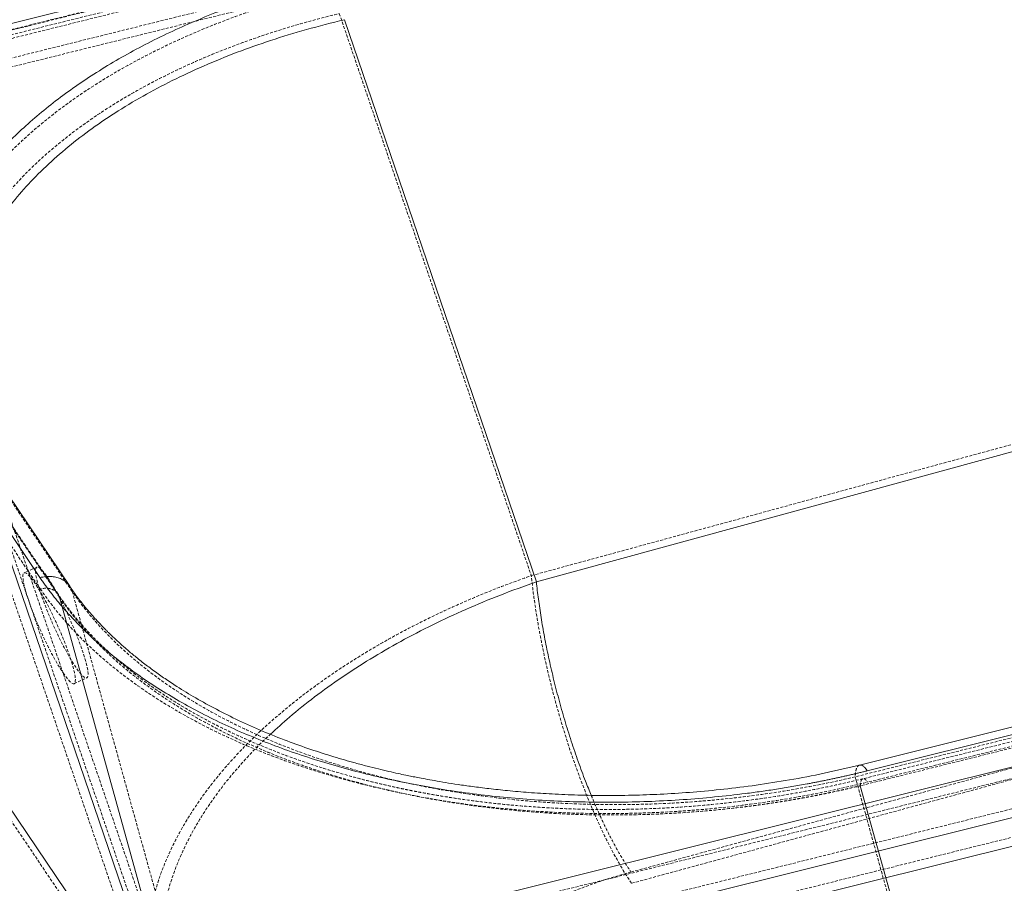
# Model space of a CAD drawing. Header units: millimetres. Extents: x -877 to 859, y -163 to 730.
# Tile 3 of 12: x -664 to -243, y 44 to 413. Entities that reach past the tile are written whole.
import ezdxf

# ---------------------------------------------------------------- set-up
doc = ezdxf.new("R2010")
doc.units = ezdxf.units.MM
doc.linetypes.add('SLD-Continue', pattern=[0])
doc.linetypes.add('SLD-Pointillée', pattern=[1.905, 1.27, -0.635])

msp = doc.modelspace()

# ---------------------------------------------------------------- linework, layer by layer
at = {"color": 7, "linetype": 'SLD-Continue', "lineweight": 15}
for p, q in [((-862.25, 363.32), (598.26, 726.92)), ((-525.24, 413.31), (-443.08, 172.85)), ((-862.25, 363.32), (-616.82, -0.28)), ((-616.82, -0.28), (843.69, 363.31)), ((849.5, 343.06), (-611.01, -20.54)), ((-610.7, -32.65), (849.81, 330.95)), ((624.99, 325.91), (-304.76, 94.45)), ((628.3, 323.46), (-301.45, 92)), ((-443.08, 172.85), (-234.84, 229.68)), ((-655.52, 174.67), (-687.61, 222.21)), ((-642.77, 170.95), (-674.87, 218.5)), ((-642.81, 170.92), (-643.12, 171.35))]:
    msp.add_line(p, q, dxfattribs=at)
at = {"color": 7, "linetype": 'SLD-Pointillée', "lineweight": 0}
for p, q in [((-867.43, 359.35), (593.08, 722.95)), ((596.4, 723.54), (-864.11, 359.94)), ((-862.12, 358.48), (598.39, 722.07)), ((-865.24, 356.09), (595.28, 719.69)), ((593.39, 710.84), (-867.12, 347.24)), ((595.59, 707.58), (-864.93, 343.98)), ((-527.4, 415.95), (-445.24, 175.49)), ((-862.12, 358.48), (-616.69, -5.13)), ((-616.69, -5.13), (843.82, 358.47)), ((847.3, 346.32), (-613.21, -17.28)), ((-612.9, -29.39), (847.61, 334.21)), ((623.12, 320.91), (-306.63, 89.45)), ((625.31, 317.09), (-304.44, 85.62)), ((626.44, 320.09), (-303.31, 88.62)), ((628.42, 318.62), (-301.33, 87.16)), ((-686.61, 241.75), (-599.5, -13.18)), ((-692.29, 239.81), (-605.18, -15.12)), ((-445.24, 175.49), (-237, 232.32)), ((-655.39, 169.83), (-687.48, 217.37)), ((-647.75, 167.59), (-679.84, 215.14)), ((-641.68, 168.67), (-673.77, 216.21)), ((-673.77, 216.21), (-587.18, -37.23)), ((-647.09, 166.22), (-679.18, 213.77)), ((-656.87, 179.12), (-662.28, 176.68)), ((-582.87, -43.61), (-641.68, 168.67)), ((-647.84, 167.53), (-648, 167.81)), ((-647.09, 166.22), (-647.67, 167.23)), ((-640.88, 129.29), (-635.47, 131.73)), ((-402.59, 48.69), (-211.71, 100.78)), ((-402.33, 43.88), (-211.45, 95.97)), ((-306.63, 89.45), (-250.84, -111.96))]:
    msp.add_line(p, q, dxfattribs=at)
at = {"color": 8, "linetype": 'SLD-Continue', "lineweight": 15}
for p, q in [((-679.18, 213.77), (-592.59, -39.67)), ((-588.28, -46.05), (-647.09, 166.22)), ((-304.44, 85.62), (-248.64, -115.78))]:
    msp.add_line(p, q, dxfattribs=at)
at = {"color": 7, "linetype": 'SLD-Pointillée', "lineweight": 0, "flags": 128}
for points in [[(-652.13, 174.53), (-650.99, 172.76), (-649.77, 170.76), (-648.51, 168.55), (-647.22, 166.16), (-645.92, 163.63), (-644.61, 160.99), (-643.33, 158.27), (-642.09, 155.51), (-640.9, 152.76), (-639.79, 150.04), (-638.75, 147.39), (-637.82, 144.85), (-637.01, 142.45), (-636.31, 140.23), (-635.75, 138.21), (-635.33, 136.43), (-635.06, 134.91), (-634.94, 133.66), (-634.97, 132.7), (-635.15, 132.06), (-635.48, 131.73), (-635.95, 131.72), (-636.57, 132.03), (-637.31, 132.65), (-638.17, 133.59), (-639.14, 134.82), (-640.21, 136.33), (-641.35, 138.1), (-642.56, 140.1), (-643.82, 142.31), (-645.11, 144.69), (-646.42, 147.22), (-647.72, 149.87), (-649, 152.58), (-650.25, 155.34), (-651.44, 158.1), (-652.55, 160.82), (-653.58, 163.47), (-654.51, 166.01), (-655.33, 168.4), (-656.02, 170.62), (-656.58, 172.64), (-657, 174.42), (-657.28, 175.95), (-657.4, 177.2), (-657.37, 178.15), (-657.19, 178.8), (-656.86, 179.13), (-656.38, 179.14), (-655.77, 178.83), (-655.03, 178.2), (-654.17, 177.27), (-653.2, 176.04), (-652.13, 174.53)], [(-645.62, 133.88), (-644.55, 132.38), (-643.58, 131.15), (-642.72, 130.21), (-641.98, 129.58), (-641.36, 129.27), (-640.89, 129.28), (-640.56, 129.61), (-640.38, 130.26), (-640.35, 131.21), (-640.47, 132.46), (-640.75, 133.99), (-641.16, 135.77), (-641.72, 137.79), (-642.42, 140.01), (-643.24, 142.4), (-644.17, 144.94), (-645.2, 147.59), (-646.31, 150.31), (-647.5, 153.07), (-648.74, 155.83), (-650.03, 158.54), (-651.33, 161.19), (-652.63, 163.72), (-653.93, 166.1), (-655.19, 168.31), (-656.4, 170.32), (-657.54, 172.08), (-658.61, 173.59), (-659.58, 174.82), (-660.44, 175.76), (-661.18, 176.38), (-661.8, 176.69), (-662.27, 176.68), (-662.6, 176.35), (-662.78, 175.71), (-662.81, 174.75), (-662.69, 173.5), (-662.41, 171.98), (-661.99, 170.2), (-661.43, 168.18), (-660.74, 165.96), (-659.92, 163.56), (-658.99, 161.02), (-657.96, 158.37), (-656.85, 155.65), (-655.66, 152.9), (-654.41, 150.14), (-653.13, 147.42), (-651.83, 144.78), (-650.52, 142.25), (-649.23, 139.86), (-647.97, 137.65), (-646.76, 135.65), (-645.62, 133.88)]]:
    msp.add_lwpolyline(points, dxfattribs=at)
at = {"color": 7, "linetype": 'SLD-Continue', "lineweight": 15}
for points, knots in [([(-687.61, 222.21), (-687.81, 222.51), (-688.21, 223.12), (-688.81, 224.03), (-689.4, 224.94), (-689.98, 225.85), (-690.54, 226.77), (-691.1, 227.69), (-691.65, 228.61), (-692.19, 229.53), (-692.72, 230.45), (-693.24, 231.38), (-693.75, 232.3), (-694.25, 233.23), (-694.74, 234.17), (-695.21, 235.1), (-695.68, 236.03), (-696.6, 237.91), (-697.91, 240.73), (-699.49, 244.52), (-700.91, 248.33), (-702.58, 253.44), (-704.27, 259.87), (-705.63, 267.64), (-706.34, 275.45), (-706.39, 283.28), (-705.78, 291.11), (-704.08, 301.52), (-700.32, 314.45), (-693.21, 329.68), (-683.59, 344.48), (-671.54, 358.71), (-657.16, 372.24), (-643.37, 382.82), (-631.34, 390.81), (-621.81, 396.56), (-611.83, 402.04), (-601.4, 407.25), (-590.55, 412.17), (-581.19, 416.02), (-573.52, 418.95), (-567.68, 421.06), (-561.75, 423.1), (-556.75, 424.73), (-552.7, 425.99), (-549.65, 426.91), (-546.58, 427.82), (-543.49, 428.7), (-540.39, 429.56), (-537.26, 430.41), (-534.12, 431.23), (-532.02, 431.76), (-530.96, 432.02)], [0, 0, 0, 0, 0.003906, 0.007811, 0.011714, 0.015616, 0.019517, 0.023417, 0.027315, 0.031214, 0.035111, 0.039008, 0.042905, 0.046801, 0.050698, 0.054594, 0.058491, 0.062389, 0.077967, 0.093528, 0.109081, 0.124637, 0.155714, 0.186771, 0.217807, 0.248831, 0.279844, 0.310855, 0.372862, 0.434912, 0.497041, 0.559284, 0.62167, 0.684224, 0.715579, 0.746984, 0.778436, 0.80994, 0.841493, 0.873097, 0.888922, 0.904751, 0.920592, 0.936455, 0.944392, 0.952329, 0.960266, 0.968205, 0.976146, 0.984092, 0.992043, 1, 1, 1, 1]), ([(-301.45, 92), (-301.98, 91.87), (-303.04, 91.61), (-304.62, 91.22), (-306.21, 90.84), (-307.81, 90.47), (-309.4, 90.1), (-311, 89.74), (-312.61, 89.38), (-314.21, 89.03), (-315.82, 88.68), (-317.43, 88.34), (-319.05, 88), (-320.67, 87.68), (-322.29, 87.35), (-323.91, 87.03), (-325.54, 86.72), (-328.79, 86.11), (-333.7, 85.23), (-340.27, 84.15), (-346.88, 83.17), (-355.72, 81.98), (-366.84, 80.74), (-380.25, 79.62), (-393.7, 78.88), (-407.15, 78.53), (-420.58, 78.57), (-438.38, 79.13), (-460.43, 80.78), (-486.31, 84.29), (-511.34, 89.29), (-535.3, 95.73), (-557.96, 103.55), (-575.59, 111.16), (-588.83, 117.85), (-598.32, 123.17), (-607.33, 128.76), (-615.85, 134.63), (-623.86, 140.75), (-630.09, 146.05), (-634.8, 150.4), (-638.2, 153.72), (-641.45, 157.09), (-643.98, 159.87), (-645.88, 162.05), (-647.19, 163.6), (-648.46, 165.15), (-649.71, 166.72), (-650.93, 168.29), (-652.12, 169.87), (-653.29, 171.46), (-654.42, 173.06), (-655.15, 174.13), (-655.52, 174.67)], [0, 0, 0, 0, 0.003979, 0.007957, 0.011933, 0.015907, 0.019881, 0.023853, 0.027824, 0.031795, 0.035765, 0.039734, 0.043703, 0.047671, 0.05164, 0.055608, 0.059576, 0.063545, 0.079407, 0.095248, 0.111077, 0.126903, 0.158506, 0.19006, 0.221563, 0.253017, 0.28442, 0.315776, 0.37833, 0.440717, 0.502959, 0.565088, 0.627138, 0.689145, 0.720155, 0.751169, 0.782192, 0.81323, 0.844284, 0.875364, 0.890918, 0.906471, 0.922033, 0.937611, 0.94454, 0.951467, 0.958394, 0.965322, 0.972251, 0.979182, 0.986117, 0.993056, 1, 1, 1, 1]), ([(-304.76, 94.45), (-309.81, 93.25), (-319.67, 90.9), (-334.49, 88.09), (-348.81, 85.83), (-362.59, 84.11), (-375.77, 82.86), (-388.31, 82.03), (-400.78, 81.54), (-413.06, 81.4), (-425.05, 81.58), (-436.05, 82.04), (-446.05, 82.69), (-455.07, 83.47), (-463.11, 84.34), (-470.19, 85.23), (-476.37, 86.1), (-481.77, 86.95), (-486.45, 87.74), (-490.45, 88.47), (-493.66, 89.08), (-496.42, 89.63), (-499.17, 90.19), (-502.45, 90.89), (-506.38, 91.77), (-510.82, 92.82), (-515.63, 94.03), (-522.04, 95.73), (-530.1, 98.06), (-539.85, 101.18), (-550.02, 104.82), (-560.36, 108.95), (-570.48, 113.47), (-580.01, 118.21), (-588.83, 123.08), (-596.08, 127.49), (-601.98, 131.39), (-606.72, 134.72), (-611.17, 138.05), (-615.23, 141.28), (-618.8, 144.3), (-621.48, 146.69), (-623.41, 148.48), (-624.74, 149.74), (-625.88, 150.84), (-626.87, 151.83), (-627.79, 152.76), (-628.81, 153.81), (-630.07, 155.12), (-631.64, 156.83), (-633.52, 158.93), (-635.66, 161.43), (-638.01, 164.36), (-640.56, 167.71), (-642.21, 170.11), (-643.08, 171.38)], [0, 0, 0, 0, 0.039264, 0.076773, 0.112531, 0.146545, 0.178822, 0.209369, 0.238193, 0.269654, 0.298793, 0.325621, 0.350148, 0.372383, 0.392335, 0.410011, 0.42545, 0.439078, 0.45102, 0.461278, 0.469857, 0.475921, 0.482741, 0.491335, 0.5017, 0.513767, 0.526736, 0.540376, 0.565851, 0.593368, 0.622921, 0.654506, 0.686675, 0.717927, 0.74827, 0.777708, 0.796834, 0.815561, 0.833891, 0.851771, 0.867929, 0.881825, 0.889077, 0.895515, 0.901139, 0.905949, 0.910435, 0.915078, 0.921591, 0.929975, 0.940232, 0.952361, 0.966364, 0.982243, 1, 1, 1, 1])]:
    msp.add_open_spline(points, degree=3, knots=knots, dxfattribs=at)
at = {"color": 7, "linetype": 'SLD-Pointillée', "lineweight": 0}
for points, knots in [([(-530.84, 427.18), (-539.28, 425.08), (-547.55, 422.74), (-563.67, 417.64), (-571.53, 414.87), (-586.75, 408.92), (-594.12, 405.73), (-608.3, 398.98), (-615.12, 395.41), (-628.12, 387.92), (-634.32, 384), (-646.03, 375.85), (-651.54, 371.61), (-661.85, 362.87), (-666.64, 358.36), (-675.44, 349.11), (-679.46, 344.37), (-686.68, 334.69), (-689.89, 329.76), (-695.46, 319.75), (-697.83, 314.68), (-701.7, 304.43), (-703.2, 299.26), (-705.34, 288.87), (-705.97, 283.65), (-706.34, 273.22), (-706.09, 268), (-704.71, 257.61), (-703.58, 252.44), (-700.44, 242.2), (-698.44, 237.13), (-693.59, 227.13), (-690.74, 222.2), (-687.48, 217.37)], [0, 0, 0, 0, 0.0625, 0.0625, 0.125, 0.125, 0.1875, 0.1875, 0.25, 0.25, 0.3125, 0.3125, 0.375, 0.375, 0.4375, 0.4375, 0.5, 0.5, 0.5625, 0.5625, 0.625, 0.625, 0.6875, 0.6875, 0.75, 0.75, 0.8125, 0.8125, 0.875, 0.875, 0.9375, 0.9375, 1, 1, 1, 1]), ([(-692.18, 239.85), (-692.56, 240.86), (-694.18, 245.16), (-695.9, 252.88), (-697.31, 262.95), (-697.5, 273.05), (-696.57, 283.14), (-694.51, 293.19), (-691.32, 303.14), (-687.02, 312.96), (-681.62, 322.63), (-675.16, 332.06), (-667.65, 341.25), (-659.12, 350.16), (-649.62, 358.73), (-639.19, 366.93), (-627.84, 374.76), (-615.67, 382.15), (-602.7, 389.07), (-588.96, 395.54), (-574.57, 401.46), (-559.56, 406.84), (-543.96, 411.73), (-532.98, 414.53), (-527.4, 415.95)], [0, 0, 0, 0, 0.0142763, 0.0610956, 0.1076807, 0.154045, 0.2005709, 0.2470982, 0.293641, 0.3399971, 0.3865912, 0.4334367, 0.4797256, 0.5265007, 0.573774, 0.620053, 0.6670957, 0.7149115, 0.7611624, 0.8085187, 0.8569873, 0.9030631, 0.9507326, 1, 1, 1, 1]), ([(-598.72, -29.66), (-600.1, -27), (-603.06, -21.3), (-606.29, -12.22), (-608.68, -2.57), (-609.94, 7.29), (-610.11, 17.28), (-609.18, 27.38), (-607.16, 37.55), (-604.04, 47.73), (-599.85, 57.89), (-594.6, 67.99), (-588.31, 77.98), (-581.02, 87.83), (-572.74, 97.49), (-563.52, 106.92), (-553.39, 116.08), (-542.39, 124.94), (-530.57, 133.46), (-517.98, 141.6), (-504.67, 149.33), (-490.71, 156.63), (-476.13, 163.43), (-461.02, 169.79), (-450.52, 173.59), (-445.24, 175.49)], [0, 0, 0, 0, 0.038363, 0.081934, 0.12565, 0.169292, 0.212868, 0.256503, 0.300122, 0.343732, 0.387319, 0.430947, 0.474622, 0.518192, 0.561859, 0.605633, 0.649209, 0.692937, 0.736842, 0.780429, 0.824228, 0.868294, 0.911876, 0.955739, 1, 1, 1, 1]), ([(-402.33, 43.88), (-404.69, 47.35), (-407.07, 51.28), (-411.82, 59.95), (-414.18, 64.69), (-418.8, 74.81), (-421.05, 80.19), (-425.39, 91.43), (-427.47, 97.28), (-431.38, 109.27), (-433.21, 115.4), (-436.57, 127.75), (-438.09, 133.96), (-440.79, 146.27), (-441.96, 152.36), (-443.9, 164.21), (-444.68, 169.98), (-445.24, 175.49)], [0, 0, 0, 0, 0.125, 0.125, 0.25, 0.25, 0.375, 0.375, 0.5, 0.5, 0.625, 0.625, 0.75, 0.75, 0.875, 0.875, 1, 1, 1, 1]), ([(-648, 167.81), (-648.07, 167.94), (-648.5, 168.75), (-650.09, 169.64), (-652.56, 170.29), (-654.45, 169.98), (-655.39, 169.83)], [0, 0, 0, 0, 0.06171, 0.374473, 0.687237, 1, 1, 1, 1]), ([(-655.39, 169.83), (-652.13, 164.99), (-648.46, 160.27), (-640.36, 151.08), (-635.92, 146.61), (-626.32, 137.98), (-621.15, 133.82), (-610.13, 125.83), (-604.28, 122), (-591.95, 114.73), (-585.47, 111.28), (-571.94, 104.79), (-564.89, 101.75), (-550.29, 96.1), (-542.74, 93.5), (-527.2, 88.74), (-519.22, 86.6), (-502.9, 82.79), (-494.55, 81.12), (-477.59, 78.28), (-468.97, 77.11), (-451.52, 75.28), (-442.7, 74.62), (-424.93, 73.8), (-415.99, 73.65), (-398.07, 73.86), (-389.1, 74.22), (-371.19, 75.46), (-362.26, 76.33), (-344.53, 78.58), (-335.73, 79.95), (-318.35, 83.19), (-309.77, 85.06), (-301.33, 87.16)], [0, 0, 0, 0, 0.0625, 0.0625, 0.125, 0.125, 0.1875, 0.1875, 0.25, 0.25, 0.3125, 0.3125, 0.375, 0.375, 0.4375, 0.4375, 0.5, 0.5, 0.5625, 0.5625, 0.625, 0.625, 0.6875, 0.6875, 0.75, 0.75, 0.8125, 0.8125, 0.875, 0.875, 0.9375, 0.9375, 1, 1, 1, 1]), ([(-641.68, 168.67), (-641.89, 169.28), (-642.17, 170.09), (-642.68, 170.76), (-642.81, 170.92)], [0, 0, 0, 0, 0.754378, 1, 1, 1, 1]), ([(-306.63, 89.45), (-314.63, 87.53), (-322.77, 85.84), (-331.01, 84.38), (-339.24, 82.92), (-347.58, 81.68), (-355.98, 80.69), (-364.37, 79.69), (-372.83, 78.92), (-381.32, 78.4), (-389.8, 77.87), (-398.3, 77.59), (-406.78, 77.54), (-415.27, 77.49), (-423.74, 77.69), (-432.15, 78.12), (-440.56, 78.55), (-448.91, 79.22), (-457.17, 80.13), (-465.43, 81.04), (-473.59, 82.18), (-481.62, 83.55), (-489.65, 84.92), (-497.54, 86.53), (-505.27, 88.35), (-512.99, 90.18), (-520.55, 92.23), (-527.89, 94.49), (-535.24, 96.76), (-542.38, 99.23), (-549.29, 101.91), (-556.19, 104.59), (-562.86, 107.47), (-569.25, 110.54), (-575.65, 113.61), (-581.77, 116.86), (-587.6, 120.3), (-593.43, 123.73), (-598.96, 127.33), (-604.16, 131.09), (-609.37, 134.85), (-614.25, 138.77), (-618.78, 142.83), (-623.32, 146.88), (-627.51, 151.08), (-631.33, 155.39), (-635.15, 159.7), (-638.61, 164.14), (-641.68, 168.67)], [2.073425, 2.073425, 2.073425, 2.073425, 2.169886, 2.169886, 2.169886, 2.266347, 2.266347, 2.266347, 2.362808, 2.362808, 2.362808, 2.459269, 2.459269, 2.459269, 2.55573, 2.55573, 2.55573, 2.652192, 2.652192, 2.652192, 2.748653, 2.748653, 2.748653, 2.845114, 2.845114, 2.845114, 2.941575, 2.941575, 2.941575, 3.038036, 3.038036, 3.038036, 3.134497, 3.134497, 3.134497, 3.230958, 3.230958, 3.230958, 3.32742, 3.32742, 3.32742, 3.423881, 3.423881, 3.423881, 3.520342, 3.520342, 3.520342, 3.616803, 3.616803, 3.616803, 3.616803]), ([(-303.32, 88.62), (-308.43, 87.41), (-318.43, 85.03), (-333.45, 82.18), (-347.96, 79.89), (-361.93, 78.15), (-375.29, 76.88), (-387.99, 76.04), (-400.62, 75.55), (-413.07, 75.4), (-425.22, 75.58), (-436.37, 76.04), (-446.51, 76.71), (-455.66, 77.5), (-463.81, 78.38), (-470.98, 79.28), (-477.26, 80.17), (-482.73, 81.03), (-487.48, 81.83), (-491.54, 82.57), (-494.81, 83.19), (-497.61, 83.75), (-500.4, 84.32), (-503.74, 85.03), (-507.73, 85.93), (-512.24, 86.99), (-517.14, 88.22), (-523.65, 89.95), (-531.87, 92.32), (-541.8, 95.51), (-552.17, 99.22), (-562.73, 103.44), (-573.06, 108.06), (-582.83, 112.91), (-591.87, 117.9), (-599.32, 122.44), (-605.4, 126.45), (-610.28, 129.89), (-614.87, 133.33), (-619.07, 136.67), (-622.77, 139.8), (-625.55, 142.28), (-627.54, 144.13), (-628.92, 145.43), (-630.1, 146.58), (-631.13, 147.6), (-632.08, 148.56), (-633.14, 149.65), (-634.43, 151.01), (-636.07, 152.77), (-638.01, 154.95), (-640.22, 157.54), (-642.67, 160.57), (-645.31, 164.05), (-647.03, 166.54), (-647.93, 167.85)], [0, 0, 0, 0, 0.039185, 0.076618, 0.112305, 0.146252, 0.178466, 0.208954, 0.237724, 0.269128, 0.298215, 0.324997, 0.349484, 0.371684, 0.391605, 0.409255, 0.424673, 0.438283, 0.450209, 0.460456, 0.469024, 0.475082, 0.481895, 0.49048, 0.500835, 0.512892, 0.525851, 0.539482, 0.564945, 0.592456, 0.622011, 0.653608, 0.685801, 0.717087, 0.747472, 0.776962, 0.796126, 0.814896, 0.833271, 0.8512, 0.867406, 0.881346, 0.888622, 0.895082, 0.900726, 0.905553, 0.910056, 0.914716, 0.921255, 0.929673, 0.939971, 0.95215, 0.966213, 0.982162, 1, 1, 1, 1]), ([(-647.09, 166.22), (-646.88, 165.92), (-646.47, 165.31), (-645.84, 164.41), (-645.2, 163.5), (-644.55, 162.6), (-643.89, 161.71), (-643.22, 160.81), (-642.54, 159.93), (-641.85, 159.04), (-641.16, 158.16), (-640.45, 157.28), (-639.74, 156.4), (-639.02, 155.53), (-638.28, 154.66), (-637.54, 153.8), (-636.79, 152.94), (-636.03, 152.08), (-635.27, 151.23), (-634.49, 150.38), (-633.71, 149.54), (-632.91, 148.7), (-632.11, 147.86), (-631.3, 147.03), (-630.48, 146.2), (-629.66, 145.37), (-628.82, 144.55), (-627.98, 143.73), (-627.13, 142.92), (-626.27, 142.11), (-625.4, 141.31), (-624.53, 140.5), (-621.62, 137.88), (-616.48, 133.52), (-608.72, 127.61), (-600.49, 121.96), (-591.8, 116.57), (-582.64, 111.44), (-573.03, 106.58), (-563.01, 102.02), (-549.15, 96.35), (-530.87, 90.02), (-507.74, 83.77), (-483.49, 78.87), (-462.7, 76), (-445.76, 74.42), (-432.97, 73.6), (-419.96, 73.14), (-406.98, 73.06), (-394.02, 73.34), (-381.1, 73.99), (-368.01, 75.01), (-358.29, 76.05), (-351.97, 76.85), (-349.07, 77.23), (-346.15, 77.63), (-343.22, 78.06), (-340.29, 78.5), (-337.34, 78.97), (-334.38, 79.46), (-331.42, 79.97), (-328.45, 80.51), (-325.47, 81.07), (-322.48, 81.65), (-319.48, 82.25), (-316.48, 82.88), (-313.48, 83.53), (-310.46, 84.2), (-307.45, 84.9), (-305.44, 85.38), (-304.44, 85.62)], [0, 0, 0, 0, 0.004079, 0.008155, 0.012226, 0.016293, 0.020356, 0.024415, 0.02847, 0.032521, 0.036568, 0.040611, 0.04465, 0.048685, 0.052716, 0.056743, 0.060767, 0.064786, 0.068801, 0.072812, 0.07682, 0.080823, 0.084823, 0.088819, 0.092811, 0.096799, 0.100783, 0.104763, 0.108739, 0.112712, 0.116681, 0.120646, 0.124607, 0.155813, 0.186901, 0.217875, 0.248741, 0.279732, 0.310723, 0.341717, 0.372722, 0.434537, 0.496842, 0.55865, 0.621442, 0.652205, 0.683349, 0.714877, 0.746792, 0.777507, 0.808775, 0.840596, 0.872974, 0.880094, 0.887257, 0.894464, 0.901715, 0.909011, 0.91635, 0.923734, 0.931162, 0.938633, 0.946149, 0.95371, 0.961314, 0.968963, 0.976656, 0.984393, 0.992174, 1, 1, 1, 1]), ([(-587.18, -37.23), (-589.07, -34.34), (-592.85, -28.59), (-597.22, -19.58), (-600.61, -10.35), (-602.92, -0.89), (-604.17, 8.75), (-604.34, 18.53), (-603.43, 28.4), (-601.45, 38.34), (-598.4, 48.29), (-594.3, 58.22), (-589.17, 68.09), (-583.02, 77.84), (-575.9, 87.46), (-567.74, 96.87), (-561.36, 103.6), (-557.44, 107.1), (-556.86, 107.63)], [0, 0, 0, 0, 0.06616, 0.132109, 0.197876, 0.263859, 0.329731, 0.395502, 0.461361, 0.527197, 0.593017, 0.658804, 0.724653, 0.790574, 0.856338, 0.922248, 0.988322, 1, 1, 1, 1]), ([(-304.75, 94.39), (-304.84, 94.39), (-305.19, 94.36), (-305.68, 93.83), (-306.18, 92.81), (-306.51, 91.35), (-306.59, 90.08), (-306.63, 89.45)], [0, 0, 0, 0, 0.078634, 0.308975, 0.539317, 0.769658, 1, 1, 1, 1]), ([(-304.44, 85.62), (-304.42, 85.99), (-304.4, 86.34), (-304.31, 86.99), (-304.24, 87.29), (-304.08, 87.8), (-303.98, 88.02), (-303.75, 88.37), (-303.61, 88.5), (-303.32, 88.64), (-303.15, 88.66), (-302.81, 88.6), (-302.63, 88.52), (-302.26, 88.26), (-302.07, 88.09), (-301.7, 87.67), (-301.51, 87.43), (-301.33, 87.16)], [0, 0, 0, 0, 0.125, 0.125, 0.25, 0.25, 0.375, 0.375, 0.5, 0.5, 0.625, 0.625, 0.75, 0.75, 0.875, 0.875, 1, 1, 1, 1]), ([(-419.6, 81.55), (-419.34, 80.89), (-418.01, 77.59), (-415.53, 72.11), (-412.23, 65.22), (-408.95, 59.02), (-405.73, 53.46), (-403.63, 50.27), (-402.59, 48.69)], [0, 0, 0, 0, 0.0496301, 0.2477799, 0.4425338, 0.6332031, 0.8191912, 1, 1, 1, 1]), ([(-502.32, -54.44), (-503.29, -49.95), (-503.71, -45.41), (-503.56, -40.86), (-503.37, -34.7), (-502.16, -28.53), (-499.95, -22.45), (-497.73, -16.37), (-494.52, -10.39), (-490.37, -4.61), (-486.22, 1.17), (-481.13, 6.74), (-475.2, 12.01), (-469.26, 17.27), (-462.48, 22.23), (-454.98, 26.78), (-447.48, 31.33), (-439.26, 35.49), (-430.47, 39.16), (-421.69, 42.84), (-412.33, 46.03), (-402.59, 48.69)], [2.123981, 2.123981, 2.123981, 2.123981, 2.266785, 2.266785, 2.266785, 2.459707, 2.459707, 2.459707, 2.652629, 2.652629, 2.652629, 2.845552, 2.845552, 2.845552, 3.038474, 3.038474, 3.038474, 3.231396, 3.231396, 3.231396, 3.424318, 3.424318, 3.424318, 3.424318])]:
    msp.add_open_spline(points, degree=3, knots=knots, dxfattribs=at)
at = {"color": 8, "linetype": 'SLD-Continue', "lineweight": 15}
for points, knots in [([(-686.5, 241.79), (-686.88, 242.78), (-688.46, 246.99), (-690.15, 254.55), (-691.53, 264.41), (-691.72, 274.29), (-690.82, 284.16), (-688.8, 293.99), (-685.68, 303.71), (-681.47, 313.3), (-676.19, 322.72), (-669.87, 331.93), (-662.52, 340.88), (-654.17, 349.55), (-644.87, 357.89), (-634.66, 365.87), (-623.56, 373.48), (-611.64, 380.65), (-598.95, 387.37), (-585.5, 393.62), (-571.41, 399.35), (-556.71, 404.54), (-541.44, 409.26), (-530.7, 411.94), (-525.24, 413.31)], [0, 0, 0, 0, 0.014273, 0.061078, 0.107647, 0.153994, 0.200501, 0.24701, 0.293535, 0.339873, 0.386452, 0.433284, 0.479562, 0.52633, 0.5736, 0.619879, 0.666927, 0.714753, 0.761018, 0.808393, 0.856887, 0.902991, 0.950694, 1, 1, 1, 1]), ([(-643.12, 171.35), (-643.27, 171.56), (-643.77, 172.29), (-644.99, 173.27), (-646.72, 174.26), (-648.71, 174.9), (-650.88, 175.19), (-653.17, 175.15), (-654.73, 174.83), (-655.52, 174.67)], [0, 0, 0, 0, 0.062094, 0.218412, 0.37473, 0.531047, 0.687365, 0.843682, 1, 1, 1, 1]), ([(-556.86, 107.63), (-554.19, 110.09), (-548.28, 115.54), (-538.09, 123.65), (-526.55, 131.96), (-514.23, 139.89), (-501.21, 147.42), (-487.55, 154.51), (-473.29, 161.14), (-458.51, 167.31), (-448.24, 171), (-443.08, 172.85)], [0, 0, 0, 0, 0.092686, 0.205775, 0.319326, 0.43206, 0.545343, 0.659319, 0.772049, 0.885508, 1, 1, 1, 1]), ([(-443.08, 172.85), (-442.81, 170.41), (-442.25, 165.45), (-441.08, 157.55), (-439.64, 149.26), (-437.89, 140.62), (-435.85, 131.73), (-433.54, 122.7), (-430.97, 113.65), (-428.18, 104.68), (-425.2, 95.95), (-422.33, 88.18), (-420.42, 83.54), (-419.6, 81.55)], [0, 0, 0, 0, 0.0855146, 0.1734788, 0.2636569, 0.355767, 0.4494831, 0.5444409, 0.6402451, 0.736478, 0.8327109, 0.928515, 1, 1, 1, 1]), ([(-301.45, 92), (-301.78, 92.45), (-302.44, 93.36), (-303.39, 94.16), (-304.17, 94.54), (-304.59, 94.43), (-304.75, 94.39)], [0, 0, 0, 0, 0.273327, 0.546654, 0.819981, 1, 1, 1, 1])]:
    msp.add_open_spline(points, degree=3, knots=knots, dxfattribs=at)

doc.saveas('drawing.dxf')
